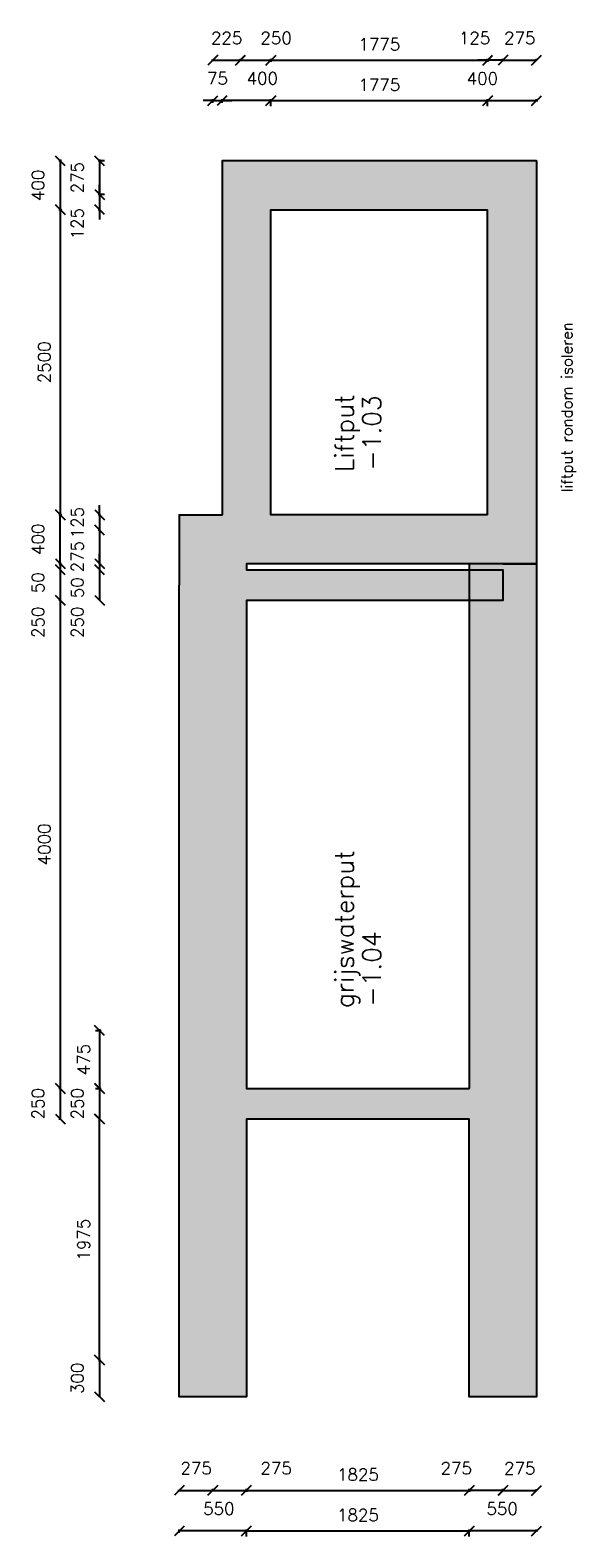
# Model space of a CAD drawing. Extents: x 11821 to 192966, y 7952 to 208328.
# Tile 3 of 11: x 33620 to 38088, y 71495 to 83849. Entities that reach past the tile are written whole.
import ezdxf

# ---------------------------------------------------------------- set-up
doc = ezdxf.new("R2010")
doc.units = 0
doc.header["$LTSCALE"] = 50
doc.header["$MEASUREMENT"] = 0
doc.header["$PDSIZE"] = -1
doc.layers.get('0').update_dxf_attribs({"linetype": 'CONTINUOUS'})
doc.layers.get('DEFPOINTS').update_dxf_attribs({"linetype": 'CONTINUOUS'})
for name, color, linetype in [('A--A21--_F12--', 7, 'CONTINUOUS'), ('A--L21--', 3, 'CONTINUOUS'), ('A--L21--_F12--', 7, 'CONTINUOUS'), ('A--M$1A-_F123-', 1, 'CONTINUOUS'), ('A--T$1A-_F123-_0_25MM', 2, 'CONTINUOUS'), ('A--T$1A-_F123-_RUIMTENR', 4, 'CONTINUOUS'), ('TEKST_KOZIJNMERK', 10, 'CONTINUOUS')]:
    doc.layers.add(name, color=color, linetype=linetype)
doc.styles.add('ALFA-0_25', font='ROMANS')
doc.styles.add('B-01', font='SIMPLEX.SHX', dxfattribs={"width": 0.8, "height": 4.5})
doc.styles.add('HIEMSTRA', font='romans.shx')
doc.dimstyles.get("Standard").update_dxf_attribs({"dimscale": 40, "dimtxt": 2.5, "dimasz": 2, "dimexe": 0.3, "dimexo": 0.3, "dimgap": 2, "dimtad": 1, "dimdec": 0, "dimzin": 0, "dimdsep": 46, "dimtxsty": 'HIEMSTRA', "dimblk1": 'OBLIQUE', "dimblk2": 'OBLIQUE', "dimsah": 1, "dimcen": 0.09, "dimdle": 0.3, "dimclrd": 1, "dimclre": 1, "dimclrt": 2, "dimadec": 0, "dimazin": 0, "dimtfac": 1, "dimtdec": 4, "dimtofl": 0, "dimtmove": 2, "dimatfit": 3, "dimldrblk": 'OBLIQUE', "dimfxl": 0, "dimtvp": 625, "dimtolj": 1, "dimtzin": 0, "dimarcsym": 0})

# ---------------------------------------------------------------- blocks, each defined once
blk = doc.blocks.new('*U143')
at = {"layer": 'A--A21--_F12--', "color": 8}
for points in [[(0, 0), (275, 125), (2375, 0), (2375, 125)], [(2375, 0), (2375, -125), (0, 0), (275, -125)]]:
    blk.add_solid(points, dxfattribs=at)
at = {"layer": 'A--L21--_F12--', "color": 3, "linetype": 'Continuous'}
for points in [[(275, 125), (275, 125), (2375, 125), (2375, 0)], [(275, 125), (275, 125), (2375, 125), (2375, 0)], [(2375, 0), (2375, -125), (275, -125), (275, -125)], [(2375, 0), (2375, -125), (275, -125), (275, -125)]]:
    blk.add_lwpolyline(points, dxfattribs=at)
blk = doc.blocks.new('*U144')
at = {"layer": 'A--A21--_F12--', "color": 8}
for points in [[(0, 0), (275, 125), (2375, 0), (2100, 125)], [(2375, 0), (2100, -125), (0, 0), (275, -125)]]:
    blk.add_solid(points, dxfattribs=at)
at = {"layer": 'A--L21--_F12--', "color": 3, "linetype": 'Continuous'}
for points in [[(275, 125), (275, 125), (2100, 125), (2100, 125)], [(275, 125), (275, 125), (2100, 125), (2100, 125)], [(2100, -125), (2100, -125), (275, -125), (275, -125)], [(2100, -125), (2100, -125), (275, -125), (275, -125)]]:
    blk.add_lwpolyline(points, dxfattribs=at)
blk = doc.blocks.new('_OBLIQUE')
at = {"color": 0, "linetype": 'ByBlock'}
blk.add_line((-0.5, -0.5), (0.5, 0.5), dxfattribs=at)
blk = doc.blocks.new('*D221')
at = {"color": 1, "linetype": 'ByBlock'}
for p, q in [((35104, 82864), (35341, 82864)), ((35116, 82876), (35116, 82876)), ((35341, 82876), (35341, 82876))]:
    blk.add_line(p, q, dxfattribs=at)
at = {"layer": 'DEFPOINTS', "color": 0, "linetype": 'ByBlock'}
for p in [(35116, 82864), (35341, 82864), (35341, 82864)]:
    blk.add_point(p, dxfattribs=at)
at = {"color": 1, "linetype": 'ByBlock', "xscale": 80, "yscale": 80, "zscale": 80, "rotation": 180}
blk.add_blockref('_OBLIQUE', (35116, 82864), dxfattribs=at)
at = {"color": 1, "linetype": 'ByBlock', "xscale": 80, "yscale": 80, "zscale": 80}
blk.add_blockref('_OBLIQUE', (35341, 82864), dxfattribs=at)
at = {"color": 2, "linetype": 'ByBlock', "insert": (35229, 83046), "char_height": 100, "attachment_point": 5, "style": 'HIEMSTRA'}
blk.add_mtext('\\A1;225', dxfattribs=at)
blk = doc.blocks.new('*D222')
at = {"color": 1, "linetype": 'ByBlock'}
for p, q in [((35329, 83602), (35591, 83602)), ((35341, 83601), (35341, 83614)), ((35591, 83601), (35591, 83614))]:
    blk.add_line(p, q, dxfattribs=at)
at = {"layer": 'DEFPOINTS', "color": 0, "linetype": 'ByBlock'}
for p in [(35341, 83589), (35591, 83602), (35591, 83589)]:
    blk.add_point(p, dxfattribs=at)
at = {"color": 1, "linetype": 'ByBlock', "xscale": 80, "yscale": 80, "zscale": 80, "rotation": 180}
blk.add_blockref('_OBLIQUE', (35341, 83602), dxfattribs=at)
at = {"color": 1, "linetype": 'ByBlock', "xscale": 80, "yscale": 80, "zscale": 80}
blk.add_blockref('_OBLIQUE', (35591, 83602), dxfattribs=at)
at = {"color": 2, "linetype": 'ByBlock', "insert": (35634, 83784), "char_height": 100, "attachment_point": 5, "style": 'HIEMSTRA'}
blk.add_mtext('\\A1;250', dxfattribs=at)
blk = doc.blocks.new('*D223')
at = {"color": 1, "linetype": 'ByBlock'}
for p, q in [((35579, 82260), (37378, 82260)), ((35591, 82256), (35591, 82248)), ((37366, 82256), (37366, 82248))]:
    blk.add_line(p, q, dxfattribs=at)
at = {"layer": 'DEFPOINTS', "color": 0, "linetype": 'ByBlock'}
for p in [(35591, 82268), (37366, 82268), (37366, 82260)]:
    blk.add_point(p, dxfattribs=at)
at = {"color": 1, "linetype": 'ByBlock', "xscale": 80, "yscale": 80, "zscale": 80, "rotation": 180}
blk.add_blockref('_OBLIQUE', (35591, 82260), dxfattribs=at)
at = {"color": 1, "linetype": 'ByBlock', "xscale": 80, "yscale": 80, "zscale": 80}
blk.add_blockref('_OBLIQUE', (37366, 82260), dxfattribs=at)
at = {"color": 2, "linetype": 'ByBlock', "insert": (36479, 82390), "char_height": 100, "attachment_point": 5, "style": 'HIEMSTRA'}
blk.add_mtext('\\A1;1775', dxfattribs=at)
blk = doc.blocks.new('*D224')
at = {"color": 1, "linetype": 'ByBlock'}
for p, q in [((37366, 83601), (37366, 83614)), ((37778, 83602), (37366, 83602)), ((37766, 83601), (37766, 83614))]:
    blk.add_line(p, q, dxfattribs=at)
at = {"layer": 'DEFPOINTS', "color": 0, "linetype": 'ByBlock'}
for p in [(37366, 83602), (37366, 83589), (37766, 83589)]:
    blk.add_point(p, dxfattribs=at)
at = {"color": 1, "linetype": 'ByBlock', "xscale": 80, "yscale": 80, "zscale": 80, "rotation": 180}
blk.add_blockref('_OBLIQUE', (37366, 83602), dxfattribs=at)
at = {"color": 1, "linetype": 'ByBlock', "xscale": 80, "yscale": 80, "zscale": 80}
blk.add_blockref('_OBLIQUE', (37766, 83602), dxfattribs=at)
at = {"color": 2, "linetype": 'ByBlock', "insert": (37323, 83784), "char_height": 100, "attachment_point": 5, "style": 'HIEMSTRA'}
blk.add_mtext('\\A1;400', dxfattribs=at)
blk = doc.blocks.new('*D225')
at = {"color": 1, "linetype": 'ByBlock'}
for p, q in [((35116, 83271), (35036, 83271)), ((35116, 83254), (35116, 83283)), ((35116, 83271), (35191, 83271)), ((35191, 83254), (35191, 83283)), ((35191, 83271), (35271, 83271))]:
    blk.add_line(p, q, dxfattribs=at)
at = {"layer": 'DEFPOINTS', "color": 0, "linetype": 'ByBlock'}
for p in [(35191, 83271), (35116, 83242), (35191, 83242)]:
    blk.add_point(p, dxfattribs=at)
at = {"color": 1, "linetype": 'ByBlock', "xscale": 80, "yscale": 80, "zscale": 80}
blk.add_blockref('_OBLIQUE', (35116, 83271), dxfattribs=at)
at = {"color": 1, "linetype": 'ByBlock', "xscale": 80, "yscale": 80, "zscale": 80, "rotation": 180}
blk.add_blockref('_OBLIQUE', (35191, 83271), dxfattribs=at)
at = {"color": 2, "linetype": 'ByBlock', "insert": (35154, 83453), "char_height": 100, "attachment_point": 5, "style": 'HIEMSTRA'}
blk.add_mtext('\\A1;75', dxfattribs=at)
blk = doc.blocks.new('*D226')
at = {"color": 1, "linetype": 'ByBlock'}
for p, q in [((35579, 83271), (37378, 83271)), ((35591, 83226), (35591, 83283)), ((37366, 83226), (37366, 83283))]:
    blk.add_line(p, q, dxfattribs=at)
at = {"layer": 'DEFPOINTS', "color": 0, "linetype": 'ByBlock'}
for p in [(37366, 83271), (35591, 83214), (37366, 83214)]:
    blk.add_point(p, dxfattribs=at)
at = {"color": 1, "linetype": 'ByBlock', "xscale": 80, "yscale": 80, "zscale": 80, "rotation": 180}
blk.add_blockref('_OBLIQUE', (35591, 83271), dxfattribs=at)
at = {"color": 1, "linetype": 'ByBlock', "xscale": 80, "yscale": 80, "zscale": 80}
blk.add_blockref('_OBLIQUE', (37366, 83271), dxfattribs=at)
at = {"color": 2, "linetype": 'ByBlock', "insert": (36479, 83401), "char_height": 100, "attachment_point": 5, "style": 'HIEMSTRA'}
blk.add_mtext('\\A1;1775', dxfattribs=at)
blk = doc.blocks.new('*D227')
at = {"color": 1, "linetype": 'ByBlock'}
for p, q in [((34905, 82777), (34854, 82777)), ((34866, 82789), (34866, 82502)), ((34905, 82502), (34854, 82502))]:
    blk.add_line(p, q, dxfattribs=at)
at = {"layer": 'DEFPOINTS', "color": 0, "linetype": 'ByBlock'}
for p in [(34917, 82777), (34866, 82502), (34917, 82502)]:
    blk.add_point(p, dxfattribs=at)
at = {"color": 1, "linetype": 'ByBlock', "xscale": 80, "yscale": 80, "zscale": 80}
for p, rotation in [((34866, 82777), 90), ((34866, 82502), 270)]:
    blk.add_blockref('_OBLIQUE', p, dxfattribs=dict(at, rotation=rotation))
at = {"color": 2, "linetype": 'ByBlock', "insert": (34684, 82640), "char_height": 100, "attachment_point": 5, "rotation": 90, "style": 'HIEMSTRA'}
blk.add_mtext('\\A1;275', dxfattribs=at)
blk = doc.blocks.new('*D228')
at = {"color": 1, "linetype": 'ByBlock'}
for p, q in [((34553, 82777), (34532, 82777)), ((34544, 82789), (34544, 82377)), ((34553, 82377), (34532, 82377))]:
    blk.add_line(p, q, dxfattribs=at)
at = {"layer": 'DEFPOINTS', "color": 0, "linetype": 'ByBlock'}
for p in [(34565, 82777), (34544, 82377), (34565, 82377)]:
    blk.add_point(p, dxfattribs=at)
at = {"color": 1, "linetype": 'ByBlock', "xscale": 80, "yscale": 80, "zscale": 80}
for p, rotation in [((34544, 82777), 90), ((34544, 82377), 270)]:
    blk.add_blockref('_OBLIQUE', p, dxfattribs=dict(at, rotation=rotation))
at = {"color": 2, "linetype": 'ByBlock', "insert": (34362, 82577), "char_height": 100, "attachment_point": 5, "rotation": 90, "style": 'HIEMSTRA'}
blk.add_mtext('\\A1;400', dxfattribs=at)
blk = doc.blocks.new('*D229')
at = {"color": 1, "linetype": 'ByBlock'}
for p, q in [((35978, 82377), (35994, 82377)), ((35982, 82389), (35982, 79865)), ((35978, 79877), (35994, 79877))]:
    blk.add_line(p, q, dxfattribs=at)
at = {"layer": 'DEFPOINTS', "color": 0, "linetype": 'ByBlock'}
for p in [(35966, 82377), (35966, 79877), (35982, 79877)]:
    blk.add_point(p, dxfattribs=at)
at = {"color": 1, "linetype": 'ByBlock', "xscale": 80, "yscale": 80, "zscale": 80}
for p, rotation in [((35982, 82377), 90), ((35982, 79877), 270)]:
    blk.add_blockref('_OBLIQUE', p, dxfattribs=dict(at, rotation=rotation))
at = {"color": 2, "linetype": 'ByBlock', "insert": (35852, 81127), "char_height": 100, "attachment_point": 5, "rotation": 90, "style": 'HIEMSTRA'}
blk.add_mtext('\\A1;2500', dxfattribs=at)
blk = doc.blocks.new('*D230')
at = {"color": 1, "linetype": 'ByBlock'}
for p, q in [((34553, 79877), (34532, 79877)), ((34544, 79465), (34544, 79877)), ((34553, 79477), (34532, 79477))]:
    blk.add_line(p, q, dxfattribs=at)
at = {"layer": 'DEFPOINTS', "color": 0, "linetype": 'ByBlock'}
for p in [(34544, 79877), (34565, 79877), (34565, 79477)]:
    blk.add_point(p, dxfattribs=at)
at = {"color": 1, "linetype": 'ByBlock', "xscale": 80, "yscale": 80, "zscale": 80}
for p, rotation in [((34544, 79877), 90), ((34544, 79477), 270)]:
    blk.add_blockref('_OBLIQUE', p, dxfattribs=dict(at, rotation=rotation))
at = {"color": 2, "linetype": 'ByBlock', "insert": (34362, 79677), "char_height": 100, "attachment_point": 5, "rotation": 90, "style": 'HIEMSTRA'}
blk.add_mtext('\\A1;400', dxfattribs=at)
blk = doc.blocks.new('*D231')
at = {"color": 1, "linetype": 'ByBlock'}
for p, q in [((34866, 82502), (34866, 82582)), ((34859, 82502), (34854, 82502)), ((34866, 82502), (34866, 82377)), ((34859, 82377), (34854, 82377)), ((34866, 82377), (34866, 82297))]:
    blk.add_line(p, q, dxfattribs=at)
at = {"layer": 'DEFPOINTS', "color": 0, "linetype": 'ByBlock'}
for p in [(34871, 82502), (34866, 82377), (34871, 82377)]:
    blk.add_point(p, dxfattribs=at)
at = {"color": 1, "linetype": 'ByBlock', "xscale": 80, "yscale": 80, "zscale": 80}
for p, rotation in [((34866, 82502), 270), ((34866, 82377), 90)]:
    blk.add_blockref('_OBLIQUE', p, dxfattribs=dict(at, rotation=rotation))
at = {"color": 2, "linetype": 'ByBlock', "insert": (34684, 82263), "char_height": 100, "attachment_point": 5, "rotation": 90, "style": 'HIEMSTRA'}
blk.add_mtext('\\A1;125', dxfattribs=at)
blk = doc.blocks.new('*D232')
at = {"color": 1, "linetype": 'ByBlock'}
for p, q in [((34866, 79877), (34866, 79957)), ((34874, 79877), (34854, 79877)), ((34866, 79877), (34866, 79752)), ((34874, 79752), (34854, 79752)), ((34866, 79752), (34866, 79672))]:
    blk.add_line(p, q, dxfattribs=at)
at = {"layer": 'DEFPOINTS', "color": 0, "linetype": 'ByBlock'}
for p in [(34886, 79877), (34866, 79752), (34886, 79752)]:
    blk.add_point(p, dxfattribs=at)
at = {"color": 1, "linetype": 'ByBlock', "xscale": 80, "yscale": 80, "zscale": 80}
for p, rotation in [((34866, 79877), 270), ((34866, 79752), 90)]:
    blk.add_blockref('_OBLIQUE', p, dxfattribs=dict(at, rotation=rotation))
at = {"color": 2, "linetype": 'ByBlock', "insert": (34684, 79814), "char_height": 100, "attachment_point": 5, "rotation": 90, "style": 'HIEMSTRA'}
blk.add_mtext('\\A1;125', dxfattribs=at)
blk = doc.blocks.new('*D233')
at = {"color": 1, "linetype": 'ByBlock'}
for p, q in [((34866, 79764), (34866, 79477)), ((34878, 79477), (34878, 79477))]:
    blk.add_line(p, q, dxfattribs=at)
at = {"layer": 'DEFPOINTS', "color": 0, "linetype": 'ByBlock'}
for p in [(34866, 79752), (34866, 79477), (34866, 79477)]:
    blk.add_point(p, dxfattribs=at)
at = {"color": 1, "linetype": 'ByBlock', "xscale": 80, "yscale": 80, "zscale": 80}
for p, rotation in [((34866, 79752), 90), ((34866, 79477), 270)]:
    blk.add_blockref('_OBLIQUE', p, dxfattribs=dict(at, rotation=rotation))
at = {"color": 2, "linetype": 'ByBlock', "insert": (34684, 79535), "char_height": 100, "attachment_point": 5, "rotation": 90, "style": 'HIEMSTRA'}
blk.add_mtext('\\A1;275', dxfattribs=at)
blk = doc.blocks.new('*D234')
at = {"color": 1, "linetype": 'ByBlock'}
for p, q in [((34155, 75652), (34200, 75652)), ((34188, 75664), (34188, 75165)), ((34155, 75177), (34200, 75177))]:
    blk.add_line(p, q, dxfattribs=at)
at = {"layer": 'DEFPOINTS', "color": 0, "linetype": 'ByBlock'}
for p in [(34143, 75652), (34143, 75177), (34188, 75177)]:
    blk.add_point(p, dxfattribs=at)
at = {"color": 1, "linetype": 'ByBlock', "xscale": 80, "yscale": 80, "zscale": 80}
for p, rotation in [((34188, 75652), 90), ((34188, 75177), 270)]:
    blk.add_blockref('_OBLIQUE', p, dxfattribs=dict(at, rotation=rotation))
at = {"color": 2, "linetype": 'ByBlock', "insert": (34058, 75414), "char_height": 100, "attachment_point": 5, "rotation": 90, "style": 'HIEMSTRA'}
blk.add_mtext('\\A1;475', dxfattribs=at)
blk = doc.blocks.new('*D235')
at = {"color": 1, "linetype": 'ByBlock'}
for p, q in [((34544, 79477), (34544, 79557)), ((34544, 79477), (34544, 79427)), ((34544, 79427), (34544, 79347))]:
    blk.add_line(p, q, dxfattribs=at)
at = {"layer": 'DEFPOINTS', "color": 0, "linetype": 'ByBlock'}
for p in [(34544, 79477), (34544, 79427), (34544, 79427)]:
    blk.add_point(p, dxfattribs=at)
at = {"color": 1, "linetype": 'ByBlock', "xscale": 80, "yscale": 80, "zscale": 80}
for p, rotation in [((34544, 79477), 270), ((34544, 79427), 90)]:
    blk.add_blockref('_OBLIQUE', p, dxfattribs=dict(at, rotation=rotation))
at = {"color": 2, "linetype": 'ByBlock', "insert": (34362, 79321), "char_height": 100, "attachment_point": 5, "rotation": 90, "style": 'HIEMSTRA'}
blk.add_mtext('\\A1;50', dxfattribs=at)
blk = doc.blocks.new('*D236')
at = {"color": 1, "linetype": 'ByBlock'}
blk.add_line((34544, 79539), (34544, 79277), dxfattribs=at)
at = {"layer": 'DEFPOINTS', "color": 0, "linetype": 'ByBlock'}
for p in [(34544, 79527), (34544, 79277), (34544, 79277)]:
    blk.add_point(p, dxfattribs=at)
at = {"color": 1, "linetype": 'ByBlock', "xscale": 80, "yscale": 80, "zscale": 80}
for p, rotation in [((34544, 79527), 90), ((34544, 79277), 270)]:
    blk.add_blockref('_OBLIQUE', p, dxfattribs=dict(at, rotation=rotation))
at = {"color": 2, "linetype": 'ByBlock', "insert": (34362, 79097), "char_height": 100, "attachment_point": 5, "rotation": 90, "style": 'HIEMSTRA'}
blk.add_mtext('\\A1;250', dxfattribs=at)
blk = doc.blocks.new('*D237')
at = {"color": 1, "linetype": 'ByBlock'}
for p, q in [((34544, 79189), (34544, 75165)), ((34552, 79177), (34532, 79177)), ((34552, 75177), (34532, 75177))]:
    blk.add_line(p, q, dxfattribs=at)
at = {"layer": 'DEFPOINTS', "color": 0, "linetype": 'ByBlock'}
for p in [(34564, 79177), (34544, 75177), (34564, 75177)]:
    blk.add_point(p, dxfattribs=at)
at = {"color": 1, "linetype": 'ByBlock', "xscale": 80, "yscale": 80, "zscale": 80}
for p, rotation in [((34544, 79177), 90), ((34544, 75177), 270)]:
    blk.add_blockref('_OBLIQUE', p, dxfattribs=dict(at, rotation=rotation))
at = {"color": 2, "linetype": 'ByBlock', "insert": (34414, 77177), "char_height": 100, "attachment_point": 5, "rotation": 90, "style": 'HIEMSTRA'}
blk.add_mtext('\\A1;4000', dxfattribs=at)
blk = doc.blocks.new('*D238')
at = {"color": 1, "linetype": 'ByBlock'}
for p, q in [((34545, 75177), (34532, 75177)), ((34544, 75189), (34544, 74927)), ((34545, 74927), (34532, 74927))]:
    blk.add_line(p, q, dxfattribs=at)
at = {"layer": 'DEFPOINTS', "color": 0, "linetype": 'ByBlock'}
for p in [(34557, 75177), (34544, 74927), (34557, 74927)]:
    blk.add_point(p, dxfattribs=at)
at = {"color": 1, "linetype": 'ByBlock', "xscale": 80, "yscale": 80, "zscale": 80}
for p, rotation in [((34544, 75177), 90), ((34544, 74927), 270)]:
    blk.add_blockref('_OBLIQUE', p, dxfattribs=dict(at, rotation=rotation))
at = {"color": 2, "linetype": 'ByBlock', "insert": (34362, 75052), "char_height": 100, "attachment_point": 5, "rotation": 90, "style": 'HIEMSTRA'}
blk.add_mtext('\\A1;250', dxfattribs=at)
blk = doc.blocks.new('*U241')
at = {"layer": 'A--A21--_F12--', "color": 8}
for points in [[(0, 0), (200, 200), (-2175, 0), (-2375, 200)], [(-2175, 0), (-1975, -200), (0, 0), (-200, -200)]]:
    blk.add_solid(points, dxfattribs=at)
at = {"layer": 'A--L21--_F12--', "color": 3, "linetype": 'Continuous'}
for points in [[(200, 200), (200, 200), (-2375, 200), (-2375, 200)], [(200, 200), (200, 200), (-2375, 200), (-2375, 200)], [(-1975, -200), (-1975, -200), (-200, -200), (-200, -200)], [(-1975, -200), (-1975, -200), (-200, -200), (-200, -200)]]:
    blk.add_lwpolyline(points, dxfattribs=at)
blk = doc.blocks.new('*U242')
at = {"layer": 'A--A21--_F12--', "color": 8}
for points in [[(-275, 0), (-550, 200), (0, 0), (-200, 200)], [(0, 0), (0, -200), (-275, 0), (0, -200)]]:
    blk.add_solid(points, dxfattribs=at)
at = {"layer": 'A--L21--_F12--', "color": 3, "linetype": 'Continuous'}
for points in [[(-550, 200), (-550, 200), (-200, 200), (-200, 200)], [(-550, 200), (-550, 200), (-200, 200), (-200, 200)], [(0, -200), (0, -200), (0, -200), (0, -200)], [(0, -200), (0, -200), (0, -200), (0, -200)]]:
    blk.add_lwpolyline(points, dxfattribs=at)
blk = doc.blocks.new('*U243')
at = {"layer": 'A--A21--_F12--', "color": 8}
for points in [[(0, 0), (200, 200), (0, -2900), (200, -3100)], [(0, -2900), (-200, -2700), (0, 0), (-200, -200)]]:
    blk.add_solid(points, dxfattribs=at)
at = {"layer": 'A--L21--_F12--', "color": 3, "linetype": 'Continuous'}
for points in [[(200, 200), (200, 200), (200, -3100), (200, -3100)], [(200, 200), (200, 200), (200, -3100), (200, -3100)], [(-200, -2700), (-200, -2700), (-200, -200), (-200, -200)], [(-200, -2700), (-200, -2700), (-200, -200), (-200, -200)]]:
    blk.add_lwpolyline(points, dxfattribs=at)
blk = doc.blocks.new('*U245')
at = {"layer": 'A--A21--_F12--', "color": 8}
for points in [[(0, -2400), (-275, -2400), (0, 0), (-275, -125)], [(0, 0), (275, 0), (0, -2400), (275, -2400)]]:
    blk.add_solid(points, dxfattribs=at)
at = {"layer": 'A--L21--_F12--', "color": 3, "linetype": 'Continuous'}
for points in [[(275, 0), (275, 0), (275, -2400), (0, -2400)], [(275, 0), (275, 0), (275, -2400), (0, -2400)], [(0, -2400), (-275, -2400), (-275, -125), (-275, -125)], [(0, -2400), (-275, -2400), (-275, -125), (-275, -125)]]:
    blk.add_lwpolyline(points, dxfattribs=at)
blk = doc.blocks.new('*D246')
at = {"color": 1, "linetype": 'ByBlock'}
for p, q in [((34866, 79477), (34866, 79557)), ((34866, 79477), (34866, 79427)), ((34866, 79427), (34866, 79347))]:
    blk.add_line(p, q, dxfattribs=at)
at = {"layer": 'DEFPOINTS', "color": 0, "linetype": 'ByBlock'}
for p in [(34866, 79477), (34866, 79427), (34866, 79427)]:
    blk.add_point(p, dxfattribs=at)
at = {"color": 1, "linetype": 'ByBlock', "xscale": 80, "yscale": 80, "zscale": 80}
for p, rotation in [((34866, 79477), 270), ((34866, 79427), 90)]:
    blk.add_blockref('_OBLIQUE', p, dxfattribs=dict(at, rotation=rotation))
at = {"color": 2, "linetype": 'ByBlock', "insert": (34684, 79280), "char_height": 100, "attachment_point": 5, "rotation": 90, "style": 'HIEMSTRA'}
blk.add_mtext('\\A1;50', dxfattribs=at)
blk = doc.blocks.new('*D247')
at = {"color": 1, "linetype": 'ByBlock'}
blk.add_line((34544, 79439), (34544, 79177), dxfattribs=at)
at = {"layer": 'DEFPOINTS', "color": 0, "linetype": 'ByBlock'}
for p in [(34544, 79427), (34544, 79177), (34544, 79177)]:
    blk.add_point(p, dxfattribs=at)
at = {"color": 1, "linetype": 'ByBlock', "xscale": 80, "yscale": 80, "zscale": 80}
for p, rotation in [((34544, 79427), 90), ((34544, 79177), 270)]:
    blk.add_blockref('_OBLIQUE', p, dxfattribs=dict(at, rotation=rotation))
at = {"color": 2, "linetype": 'ByBlock', "insert": (34362, 78997), "char_height": 100, "attachment_point": 5, "rotation": 90, "style": 'HIEMSTRA'}
blk.add_mtext('\\A1;250', dxfattribs=at)
blk = doc.blocks.new('*U248')
at = {"layer": 'A--A21--_F12--', "color": 8}
for points in [[(0, -2400), (-275, -2400), (0, 0), (-275, 0)], [(0, 0), (275, -125), (0, -2400), (275, -2400)]]:
    blk.add_solid(points, dxfattribs=at)
at = {"layer": 'A--L21--_F12--', "color": 3, "linetype": 'Continuous'}
for points in [[(0, -2400), (-275, -2400), (-275, 0), (-275, 0)], [(0, -2400), (-275, -2400), (-275, 0), (-275, 0)], [(275, -125), (275, -125), (275, -2400), (0, -2400)], [(275, -125), (275, -125), (275, -2400), (0, -2400)]]:
    blk.add_lwpolyline(points, dxfattribs=at)
blk = doc.blocks.new('*U249')
at = {"layer": 'A--A21--_F12--', "color": 8}
for points in [[(0, -4250), (-275, -4250), (0, 0), (-275, 0)], [(0, 0), (275, -125), (0, -4250), (275, -4125)]]:
    blk.add_solid(points, dxfattribs=at)
at = {"layer": 'A--L21--_F12--', "color": 3, "linetype": 'Continuous'}
for points in [[(-275, -4250), (-275, -4250), (-275, 0), (-275, 0)], [(-275, -4250), (-275, -4250), (-275, 0), (-275, 0)], [(275, -125), (275, -125), (275, -4125), (275, -4125)], [(275, -125), (275, -125), (275, -4125), (275, -4125)]]:
    blk.add_lwpolyline(points, dxfattribs=at)
blk = doc.blocks.new('*U250')
at = {"layer": 'A--A21--_F12--', "color": 8}
for points in [[(0, 0), (-275, 0), (0, -4425), (-275, -4300)], [(0, -4425), (275, -4425), (0, 0), (275, 0)]]:
    blk.add_solid(points, dxfattribs=at)
at = {"layer": 'A--L21--_F12--', "color": 3, "linetype": 'Continuous'}
for points in [[(0, 0), (-275, 0), (-275, -4300), (-275, -4300)], [(0, 0), (-275, 0), (-275, -4300), (-275, -4300)], [(0, 0), (275, 0), (275, -4425), (275, -4425)], [(0, 0), (275, 0), (275, -4425), (275, -4425)]]:
    blk.add_lwpolyline(points, dxfattribs=at)
blk = doc.blocks.new('*U251')
at = {"layer": 'A--A21--_F12--', "color": 8}
for points in [[(0, 0), (-200, 200), (0, -2900), (-200, -2700)], [(0, -2900), (200, -2700), (0, 0), (200, -200)]]:
    blk.add_solid(points, dxfattribs=at)
at = {"layer": 'A--L21--_F12--', "color": 3, "linetype": 'Continuous'}
for points in [[(-200, 200), (-200, 200), (-200, -2700), (-200, -2700)], [(-200, 200), (-200, 200), (-200, -2700), (-200, -2700)], [(200, -2700), (200, -2700), (200, -200), (200, -200)], [(200, -2700), (200, -2700), (200, -200), (200, -200)]]:
    blk.add_lwpolyline(points, dxfattribs=at)
blk = doc.blocks.new('*U252')
at = {"layer": 'A--A21--_F12--', "color": 8}
for points in [[(-2175, 0), (-1975, 200), (0, 0), (-200, 200)], [(0, 0), (200, -200), (-2175, 0), (-2175, -200)]]:
    blk.add_solid(points, dxfattribs=at)
at = {"layer": 'A--L21--_F12--', "color": 3, "linetype": 'Continuous'}
for points in [[(-200, 200), (-200, 200), (-1975, 200), (-1975, 200)], [(-200, 200), (-200, 200), (-1975, 200), (-1975, 200)], [(200, -200), (200, -200), (-2175, -200), (-2175, -200)], [(200, -200), (200, -200), (-2175, -200), (-2175, -200)]]:
    blk.add_lwpolyline(points, dxfattribs=at)
blk = doc.blocks.new('*U253')
at = {"layer": 'A--A21--_F12--', "color": 8}
for points in [[(0, 0), (-275, 200), (0, -375), (-275, -375)], [(0, -375), (275, -250), (0, 0), (275, -200)]]:
    blk.add_solid(points, dxfattribs=at)
at = {"layer": 'A--L21--_F12--', "color": 3, "linetype": 'Continuous'}
for points in [[(-275, 200), (-275, 200), (-275, -375), (-275, -375)], [(-275, 200), (-275, 200), (-275, -375), (-275, -375)], [(275, -200), (275, -200), (275, -250), (275, -250)], [(275, -200), (275, -200), (275, -250), (275, -250)]]:
    blk.add_lwpolyline(points, dxfattribs=at)
blk = doc.blocks.new('*D254')
at = {"color": 1, "linetype": 'ByBlock'}
for p, q in [((35191, 83254), (35191, 83283)), ((35603, 83271), (35191, 83271)), ((35591, 83254), (35591, 83283))]:
    blk.add_line(p, q, dxfattribs=at)
at = {"layer": 'DEFPOINTS', "color": 0, "linetype": 'ByBlock'}
for p in [(35191, 83271), (35191, 83242), (35591, 83242)]:
    blk.add_point(p, dxfattribs=at)
at = {"color": 1, "linetype": 'ByBlock', "xscale": 80, "yscale": 80, "zscale": 80, "rotation": 180}
blk.add_blockref('_OBLIQUE', (35191, 83271), dxfattribs=at)
at = {"color": 1, "linetype": 'ByBlock', "xscale": 80, "yscale": 80, "zscale": 80}
blk.add_blockref('_OBLIQUE', (35591, 83271), dxfattribs=at)
at = {"color": 2, "linetype": 'ByBlock', "insert": (35521, 83453), "char_height": 100, "attachment_point": 5, "style": 'HIEMSTRA'}
blk.add_mtext('\\A1;400', dxfattribs=at)
blk = doc.blocks.new('*D255')
at = {"color": 1, "linetype": 'ByBlock'}
for p, q in [((37479, 83271), (37766, 83271)), ((37491, 83267), (37491, 83283)), ((37766, 83267), (37766, 83283))]:
    blk.add_line(p, q, dxfattribs=at)
at = {"layer": 'DEFPOINTS', "color": 0, "linetype": 'ByBlock'}
for p in [(37766, 83271), (37491, 83255), (37766, 83255)]:
    blk.add_point(p, dxfattribs=at)
at = {"color": 1, "linetype": 'ByBlock', "xscale": 80, "yscale": 80, "zscale": 80, "rotation": 180}
blk.add_blockref('_OBLIQUE', (37491, 83271), dxfattribs=at)
at = {"color": 1, "linetype": 'ByBlock', "xscale": 80, "yscale": 80, "zscale": 80}
blk.add_blockref('_OBLIQUE', (37766, 83271), dxfattribs=at)
at = {"color": 2, "linetype": 'ByBlock', "insert": (37629, 83453), "char_height": 100, "attachment_point": 5, "style": 'HIEMSTRA'}
blk.add_mtext('\\A1;275', dxfattribs=at)
blk = doc.blocks.new('*D256')
at = {"color": 1, "linetype": 'ByBlock'}
for p, q in [((37366, 83271), (37286, 83271)), ((37366, 83267), (37366, 83283)), ((37491, 83271), (37366, 83271)), ((37491, 83267), (37491, 83283)), ((37491, 83271), (37571, 83271))]:
    blk.add_line(p, q, dxfattribs=at)
at = {"layer": 'DEFPOINTS', "color": 0, "linetype": 'ByBlock'}
for p in [(37366, 83271), (37366, 83255), (37491, 83255)]:
    blk.add_point(p, dxfattribs=at)
at = {"color": 1, "linetype": 'ByBlock', "xscale": 80, "yscale": 80, "zscale": 80}
blk.add_blockref('_OBLIQUE', (37366, 83271), dxfattribs=at)
at = {"color": 1, "linetype": 'ByBlock', "xscale": 80, "yscale": 80, "zscale": 80, "rotation": 180}
blk.add_blockref('_OBLIQUE', (37491, 83271), dxfattribs=at)
at = {"color": 2, "linetype": 'ByBlock', "insert": (37259, 83453), "char_height": 100, "attachment_point": 5, "style": 'HIEMSTRA'}
blk.add_mtext('\\A1;125', dxfattribs=at)
blk = doc.blocks.new('*D257')
at = {"color": 1, "linetype": 'ByBlock'}
blk.add_line((35532, 75189), (35532, 74927), dxfattribs=at)
at = {"layer": 'DEFPOINTS', "color": 0, "linetype": 'ByBlock'}
for p in [(35532, 75177), (35532, 74927), (35532, 74927)]:
    blk.add_point(p, dxfattribs=at)
at = {"color": 1, "linetype": 'ByBlock', "xscale": 80, "yscale": 80, "zscale": 80}
for p, rotation in [((35532, 75177), 90), ((35532, 74927), 270)]:
    blk.add_blockref('_OBLIQUE', p, dxfattribs=dict(at, rotation=rotation))
at = {"color": 2, "linetype": 'ByBlock', "insert": (35350, 75052), "char_height": 100, "attachment_point": 5, "rotation": 90, "style": 'HIEMSTRA'}
blk.add_mtext('\\A1;250', dxfattribs=at)
blk = doc.blocks.new('*D258')
at = {"color": 1, "linetype": 'ByBlock'}
blk.add_line((34188, 72940), (34188, 74939), dxfattribs=at)
at = {"layer": 'DEFPOINTS', "color": 0, "linetype": 'ByBlock'}
for p in [(34188, 74927), (34188, 74927), (34188, 72952)]:
    blk.add_point(p, dxfattribs=at)
at = {"color": 1, "linetype": 'ByBlock', "xscale": 80, "yscale": 80, "zscale": 80}
for p, rotation in [((34188, 74927), 90), ((34188, 72952), 270)]:
    blk.add_blockref('_OBLIQUE', p, dxfattribs=dict(at, rotation=rotation))
at = {"color": 2, "linetype": 'ByBlock', "insert": (34058, 73939), "char_height": 100, "attachment_point": 5, "rotation": 90, "style": 'HIEMSTRA'}
blk.add_mtext('\\A1;1975', dxfattribs=at)
blk = doc.blocks.new('*D259')
at = {"color": 1, "linetype": 'ByBlock'}
blk.add_line((34188, 72964), (34188, 72652), dxfattribs=at)
at = {"layer": 'DEFPOINTS', "color": 0, "linetype": 'ByBlock'}
for p in [(34188, 72952), (34188, 72652), (34188, 72652)]:
    blk.add_point(p, dxfattribs=at)
at = {"color": 1, "linetype": 'ByBlock', "xscale": 80, "yscale": 80, "zscale": 80}
for p, rotation in [((34188, 72952), 90), ((34188, 72652), 270)]:
    blk.add_blockref('_OBLIQUE', p, dxfattribs=dict(at, rotation=rotation))
at = {"color": 2, "linetype": 'ByBlock', "insert": (34006, 72802), "char_height": 100, "attachment_point": 5, "rotation": 90, "style": 'HIEMSTRA'}
blk.add_mtext('\\A1;300', dxfattribs=at)
blk = doc.blocks.new('*D260')
at = {"color": 1, "linetype": 'ByBlock'}
for p, q in [((34829, 71884), (35116, 71884)), ((34841, 71896), (34841, 71896)), ((35116, 71896), (35116, 71896))]:
    blk.add_line(p, q, dxfattribs=at)
at = {"layer": 'DEFPOINTS', "color": 0, "linetype": 'ByBlock'}
for p in [(34841, 71884), (35116, 71884), (35116, 71884)]:
    blk.add_point(p, dxfattribs=at)
at = {"color": 1, "linetype": 'ByBlock', "xscale": 80, "yscale": 80, "zscale": 80, "rotation": 180}
blk.add_blockref('_OBLIQUE', (34841, 71884), dxfattribs=at)
at = {"color": 1, "linetype": 'ByBlock', "xscale": 80, "yscale": 80, "zscale": 80}
blk.add_blockref('_OBLIQUE', (35116, 71884), dxfattribs=at)
at = {"color": 2, "linetype": 'ByBlock', "insert": (34979, 72066), "char_height": 100, "attachment_point": 5, "style": 'HIEMSTRA'}
blk.add_mtext('\\A1;275', dxfattribs=at)
blk = doc.blocks.new('*D261')
at = {"color": 1, "linetype": 'ByBlock'}
for p, q in [((35104, 71884), (35391, 71884)), ((35116, 71882), (35116, 71896)), ((35391, 71882), (35391, 71896))]:
    blk.add_line(p, q, dxfattribs=at)
at = {"layer": 'DEFPOINTS', "color": 0, "linetype": 'ByBlock'}
for p in [(35116, 71870), (35391, 71884), (35391, 71870)]:
    blk.add_point(p, dxfattribs=at)
at = {"color": 1, "linetype": 'ByBlock', "xscale": 80, "yscale": 80, "zscale": 80, "rotation": 180}
blk.add_blockref('_OBLIQUE', (35116, 71884), dxfattribs=at)
at = {"color": 1, "linetype": 'ByBlock', "xscale": 80, "yscale": 80, "zscale": 80}
blk.add_blockref('_OBLIQUE', (35391, 71884), dxfattribs=at)
at = {"color": 2, "linetype": 'ByBlock', "insert": (35634, 72066), "char_height": 100, "attachment_point": 5, "style": 'HIEMSTRA'}
blk.add_mtext('\\A1;275', dxfattribs=at)
blk = doc.blocks.new('*D262')
at = {"color": 1, "linetype": 'ByBlock'}
for p, q in [((35379, 71884), (37228, 71884)), ((35391, 71879), (35391, 71872)), ((37216, 71879), (37216, 71872))]:
    blk.add_line(p, q, dxfattribs=at)
at = {"layer": 'DEFPOINTS', "color": 0, "linetype": 'ByBlock'}
for p in [(35391, 71891), (37216, 71891), (37216, 71884)]:
    blk.add_point(p, dxfattribs=at)
at = {"color": 1, "linetype": 'ByBlock', "xscale": 80, "yscale": 80, "zscale": 80, "rotation": 180}
blk.add_blockref('_OBLIQUE', (35391, 71884), dxfattribs=at)
at = {"color": 1, "linetype": 'ByBlock', "xscale": 80, "yscale": 80, "zscale": 80}
blk.add_blockref('_OBLIQUE', (37216, 71884), dxfattribs=at)
at = {"color": 2, "linetype": 'ByBlock', "insert": (36304, 72014), "char_height": 100, "attachment_point": 5, "style": 'HIEMSTRA'}
blk.add_mtext('\\A1;1825', dxfattribs=at)
blk = doc.blocks.new('*D263')
at = {"color": 1, "linetype": 'ByBlock'}
for p, q in [((37216, 71551), (37216, 71564)), ((37778, 71552), (37216, 71552)), ((37766, 71551), (37766, 71564))]:
    blk.add_line(p, q, dxfattribs=at)
at = {"layer": 'DEFPOINTS', "color": 0, "linetype": 'ByBlock'}
for p in [(37216, 71552), (37216, 71539), (37766, 71539)]:
    blk.add_point(p, dxfattribs=at)
at = {"color": 1, "linetype": 'ByBlock', "xscale": 80, "yscale": 80, "zscale": 80, "rotation": 180}
blk.add_blockref('_OBLIQUE', (37216, 71552), dxfattribs=at)
at = {"color": 1, "linetype": 'ByBlock', "xscale": 80, "yscale": 80, "zscale": 80}
blk.add_blockref('_OBLIQUE', (37766, 71552), dxfattribs=at)
at = {"color": 2, "linetype": 'ByBlock', "insert": (37485, 71734), "char_height": 100, "attachment_point": 5, "style": 'HIEMSTRA'}
blk.add_mtext('\\A1;550', dxfattribs=at)
blk = doc.blocks.new('*D264')
at = {"color": 1, "linetype": 'ByBlock'}
for p, q in [((35379, 71552), (37228, 71552)), ((35391, 71507), (35391, 71564)), ((37216, 71507), (37216, 71564))]:
    blk.add_line(p, q, dxfattribs=at)
at = {"layer": 'DEFPOINTS', "color": 0, "linetype": 'ByBlock'}
for p in [(37216, 71552), (35391, 71495), (37216, 71495)]:
    blk.add_point(p, dxfattribs=at)
at = {"color": 1, "linetype": 'ByBlock', "xscale": 80, "yscale": 80, "zscale": 80, "rotation": 180}
blk.add_blockref('_OBLIQUE', (35391, 71552), dxfattribs=at)
at = {"color": 1, "linetype": 'ByBlock', "xscale": 80, "yscale": 80, "zscale": 80}
blk.add_blockref('_OBLIQUE', (37216, 71552), dxfattribs=at)
at = {"color": 2, "linetype": 'ByBlock', "insert": (36304, 71682), "char_height": 100, "attachment_point": 5, "style": 'HIEMSTRA'}
blk.add_mtext('\\A1;1825', dxfattribs=at)
blk = doc.blocks.new('*D265')
at = {"color": 1, "linetype": 'ByBlock'}
for p, q in [((34841, 71536), (34841, 71564)), ((35403, 71552), (34841, 71552)), ((35391, 71536), (35391, 71564))]:
    blk.add_line(p, q, dxfattribs=at)
at = {"layer": 'DEFPOINTS', "color": 0, "linetype": 'ByBlock'}
for p in [(34841, 71552), (34841, 71524), (35391, 71524)]:
    blk.add_point(p, dxfattribs=at)
at = {"color": 1, "linetype": 'ByBlock', "xscale": 80, "yscale": 80, "zscale": 80, "rotation": 180}
blk.add_blockref('_OBLIQUE', (34841, 71552), dxfattribs=at)
at = {"color": 1, "linetype": 'ByBlock', "xscale": 80, "yscale": 80, "zscale": 80}
blk.add_blockref('_OBLIQUE', (35391, 71552), dxfattribs=at)
at = {"color": 2, "linetype": 'ByBlock', "insert": (35165, 71734), "char_height": 100, "attachment_point": 5, "style": 'HIEMSTRA'}
blk.add_mtext('\\A1;550', dxfattribs=at)
blk = doc.blocks.new('*D266')
at = {"color": 1, "linetype": 'ByBlock'}
for p, q in [((37479, 83602), (37766, 83602)), ((37491, 83599), (37491, 83614)), ((37766, 83599), (37766, 83614))]:
    blk.add_line(p, q, dxfattribs=at)
at = {"layer": 'DEFPOINTS', "color": 0, "linetype": 'ByBlock'}
for p in [(37491, 83587), (37766, 83602), (37766, 83587)]:
    blk.add_point(p, dxfattribs=at)
at = {"color": 1, "linetype": 'ByBlock', "xscale": 80, "yscale": 80, "zscale": 80, "rotation": 180}
blk.add_blockref('_OBLIQUE', (37491, 83602), dxfattribs=at)
at = {"color": 1, "linetype": 'ByBlock', "xscale": 80, "yscale": 80, "zscale": 80}
blk.add_blockref('_OBLIQUE', (37766, 83602), dxfattribs=at)
at = {"color": 2, "linetype": 'ByBlock', "insert": (37629, 83784), "char_height": 100, "attachment_point": 5, "style": 'HIEMSTRA'}
blk.add_mtext('\\A1;275', dxfattribs=at)
blk = doc.blocks.new('*D267')
at = {"color": 1, "linetype": 'ByBlock'}
for p, q in [((37216, 71880), (37216, 71896)), ((37503, 71884), (37216, 71884)), ((37491, 71880), (37491, 71896))]:
    blk.add_line(p, q, dxfattribs=at)
at = {"layer": 'DEFPOINTS', "color": 0, "linetype": 'ByBlock'}
for p in [(37216, 71884), (37216, 71868), (37491, 71868)]:
    blk.add_point(p, dxfattribs=at)
at = {"color": 1, "linetype": 'ByBlock', "xscale": 80, "yscale": 80, "zscale": 80, "rotation": 180}
blk.add_blockref('_OBLIQUE', (37216, 71884), dxfattribs=at)
at = {"color": 1, "linetype": 'ByBlock', "xscale": 80, "yscale": 80, "zscale": 80}
blk.add_blockref('_OBLIQUE', (37491, 71884), dxfattribs=at)
at = {"color": 2, "linetype": 'ByBlock', "insert": (37109, 72066), "char_height": 100, "attachment_point": 5, "style": 'HIEMSTRA'}
blk.add_mtext('\\A1;275', dxfattribs=at)

msp = doc.modelspace()

# ---------------------------------------------------------------- block references
at = {"layer": 'A--L21--', "linetype": 'Continuous'}
for name, p in [('*U241', (37566, 82577.1)), ('*U251', (35391, 82577.1)), ('*U243', (37566, 82577.1)), ('*U242', (35391, 79676.6)), ('*U253', (35116, 79676.6)), ('*U252', (37566, 79676.6)), ('*U250', (37491, 79476.6)), ('*U143', (35116, 79301.6)), ('*U249', (35116, 79301.6)), ('*U144', (35116, 75051.8)), ('*U248', (35116, 75051.8)), ('*U245', (37491, 75051.8))]:
    msp.add_blockref(name, p, dxfattribs=at)

# ---------------------------------------------------------------- texts
at = {"layer": 'A--T$1A-_F123-_0_25MM', "color": 3, "style": 'ALFA-0_25'}
for s, p in [('Liftput', (36268.3, 80228)), ('grijswaterput', (36268.3, 75836))]:
    msp.add_text(s, height=150, rotation=90, dxfattribs=at).set_placement(p)
at = {"layer": 'A--T$1A-_F123-_RUIMTENR', "style": 'ALFA-0_25'}
for s, p in [('-1.03', (36492.4, 80239.3)), ('-1.04', (36492.4, 75847.3))]:
    msp.add_text(s, height=150, rotation=90, dxfattribs=at).set_placement(p)
at = {"layer": 'TEKST_KOZIJNMERK', "linetype": 'Continuous', "style": 'B-01'}
msp.add_text('liftput rondom isoleren', height=90, rotation=90, dxfattribs=at).set_placement((38060.1, 80062.7))

# ---------------------------------------------------------------- dimensions: what is measured, and where the dimension line sits
at = {"layer": 'A--M$1A-_F123-'}
for base, p1, p2, picture, middle, set_off in [((35341, 83602.3), (35116, 83602.3), (35341, 83602.3), '*D221', (35228.5, 83784.3), (0, 738.7)), ((37366, 83602.3), (35591, 83609.7), (37366, 83609.7), '*D223', (36478.5, 83732.3), (0, 1342.2)), ((37766, 83602.3), (37491, 83586.9), (37766, 83586.9), '*D255', (37628.5, 83784.3), (0, 331.5)), ((37766, 71883.6), (37491, 71868.1), (37766, 71868.1), '*D266', (37628.5, 72065.6), (0, -11718.7))]:
    dim = msp.add_linear_dim(base=base, p1=p1, p2=p2, dimstyle='Standard', dxfattribs=at)
    dim.commit()
    dim.dimension.update_dxf_attribs({"geometry": picture, "text_midpoint": middle, "insert": set_off})
for base, p1, p2, picture, middle in [((35591, 83602.3), (35341, 83588.7), (35591, 83588.7), '*D222', (35634, 83784.3)), ((35191, 83270.8), (35591, 83242.4), (35191, 83242.4), '*D254', (35520.6, 83452.8)), ((35391, 71883.6), (35116, 71870), (35391, 71870), '*D261', (35634, 72065.6)), ((37216, 71883.6), (37491, 71868.1), (37216, 71868.1), '*D267', (37109.3, 72065.6)), ((34841, 71552.1), (35391, 71523.7), (34841, 71523.7), '*D265', (35165.1, 71734.1)), ((37216, 71552.1), (37766, 71538.5), (37216, 71538.5), '*D263', (37484.8, 71734.1))]:
    dim = msp.add_linear_dim(base=base, p1=p1, p2=p2, dimstyle='Standard', dxfattribs=at)
    dim.commit()
    dim.dimension.update_dxf_attribs({"geometry": picture, "text_midpoint": middle, "dimtype": 160})
for base, p1, p2, picture, middle, set_off in [((37366, 83602.3), (37491, 83586.9), (37366, 83586.9), '*D256', (37259.3, 83784.3), (0, 331.5)), ((37366, 83270.8), (37766, 83257.3), (37366, 83257.3), '*D224', (37323, 83452.8), (0, -331.5))]:
    dim = msp.add_linear_dim(base=base, p1=p1, p2=p2, dimstyle='Standard', dxfattribs=at)
    dim.commit()
    dim.dimension.update_dxf_attribs({"geometry": picture, "text_midpoint": middle, "dimtype": 160, "insert": set_off})
for base, p1, p2, picture, middle in [((35191, 83270.8), (35116, 83242.4), (35191, 83242.4), '*D225', (35153.5, 83452.8)), ((37366, 83270.8), (35591, 83214), (37366, 83214), '*D226', (36478.5, 83400.8)), ((35116, 71883.6), (34841, 71883.6), (35116, 71883.6), '*D260', (34978.5, 72065.6)), ((37216, 71883.6), (35391, 71891), (37216, 71891), '*D262', (36303.5, 72013.6)), ((37216, 71552.1), (35391, 71495.3), (37216, 71495.3), '*D264', (36303.5, 71682.1))]:
    dim = msp.add_linear_dim(base=base, p1=p1, p2=p2, dimstyle='Standard', dxfattribs=at)
    dim.commit()
    dim.dimension.update_dxf_attribs({"geometry": picture, "text_midpoint": middle})
for base, p1, p2, picture, middle, set_off in [((33866.3, 82377.1), (33887.3, 82777.1), (33887.3, 82377.1), '*D228', (33684.3, 82577.1), (-677.6, 0)), ((34188.4, 82502.1), (34239.3, 82777.1), (34239.3, 82502.1), '*D227', (34006.4, 82639.6), (-677.6, 0)), ((33866.2568, 79876.641), (33850.4571, 82377.0831), (33850.4571, 79876.641), '*D229', (33736.2568, 81126.862), (-2115.4213, 0)), ((34188.4, 79751.6), (34208.8, 79876.6), (34208.8, 79751.6), '*D232', (34006.4, 79814.1), (-677.6, 0)), ((33866.3, 79876.6), (33887.3, 79476.6), (33887.3, 79876.6), '*D230', (33684.3, 79676.6), (-677.6, 0)), ((33866.3, 75176.8), (33886.2, 79176.6), (33886.2, 75176.8), '*D237', (33736.3, 77176.7), (-677.6, 0)), ((33866.3, 74926.8), (33879.6, 75176.8), (33879.6, 74926.8), '*D238', (33684.3, 75051.8), (-677.6, 0)), ((34188.4, 74926.8), (34188.4, 75176.8), (34188.4, 74926.8), '*D257', (34006.4, 75051.8), (-1343.8, 0))]:
    dim = msp.add_linear_dim(base=base, p1=p1, p2=p2, angle=90, dimstyle='Standard', dxfattribs=at)
    dim.commit()
    dim.dimension.update_dxf_attribs({"geometry": picture, "text_midpoint": middle, "insert": set_off})
for base, p1, p2, picture, middle, set_off in [((34188.4, 82377.1), (34193.3, 82502.1), (34193.3, 82377.1), '*D231', (34006.4, 82263.2), (-677.6, 0)), ((34188.4, 79476.6), (34188.4, 79751.6), (34188.4, 79476.6), '*D233', (34006.4, 79535.2), (-677.6, 0)), ((33866.3, 79426.6), (33866.3, 79476.6), (33866.3, 79426.6), '*D235', (33684.3, 79321.3), (-677.6, 0)), ((34188.4, 79426.6), (34188.4, 79476.6), (34188.4, 79426.6), '*D246', (34006.4, 79280), (-677.6, 0)), ((33866.3, 79176.6), (33866.3, 79426.6), (33866.3, 79176.6), '*D236', (33684.3, 78996.9), (-677.6, -100.1)), ((34188.4, 79176.6), (34188.4, 79426.6), (34188.4, 79176.6), '*D247', (34006.4, 78996.9), (-355.4, 0))]:
    dim = msp.add_linear_dim(base=base, p1=p1, p2=p2, angle=90, dimstyle='Standard', dxfattribs=at)
    dim.commit()
    dim.dimension.update_dxf_attribs({"geometry": picture, "text_midpoint": middle, "dimtype": 160, "insert": set_off})
for base, p1, p2, picture, middle in [((34188.4, 75176.8), (34142.5, 75652.1), (34142.5, 75176.8), '*D234', (34058.4, 75414.4)), ((34188.4, 74926.8), (34188.4, 72952.1), (34188.4, 74926.8), '*D258', (34058.4, 73939.4)), ((34188.4, 72652.1), (34188.4, 72952.1), (34188.4, 72652.1), '*D259', (34006.4, 72802.1))]:
    dim = msp.add_linear_dim(base=base, p1=p1, p2=p2, angle=90, dimstyle='Standard', dxfattribs=at)
    dim.commit()
    dim.dimension.update_dxf_attribs({"geometry": picture, "text_midpoint": middle})

doc.saveas('drawing.dxf')
